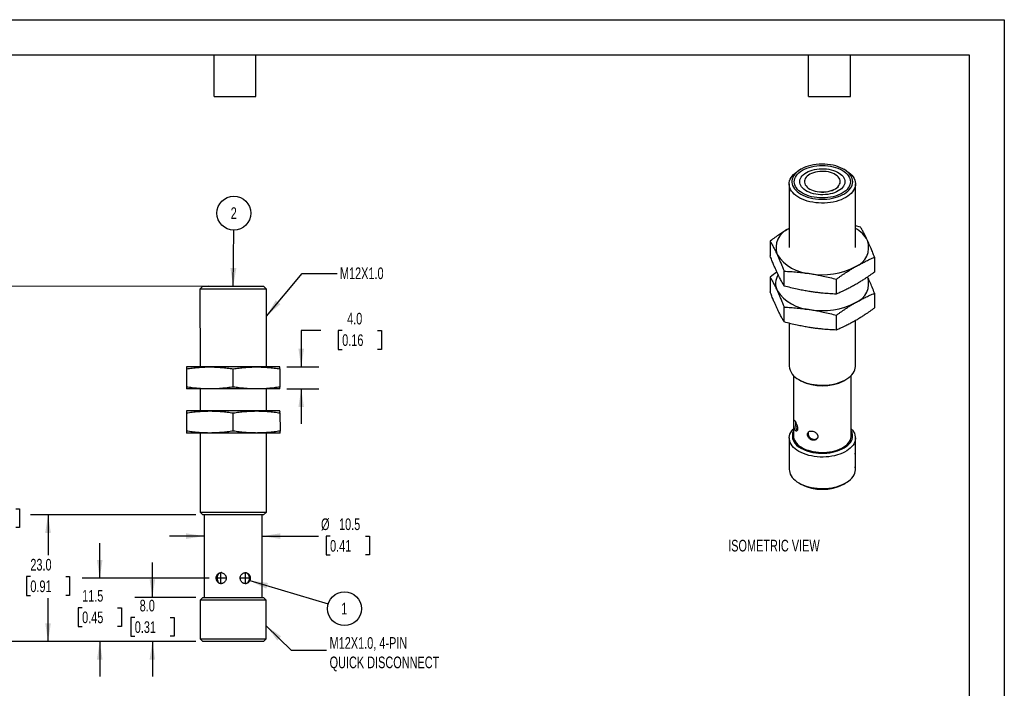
# Model space of a CAD drawing. Header units: millimetres. Extents: x 0 to 210, y 0 to 162.
# Tile 3 of 3: x 75 to 210, y 71 to 162. Entities that reach past the tile are written whole.
import ezdxf

# ---------------------------------------------------------------- set-up
doc = ezdxf.new("R2010")
doc.units = ezdxf.units.MM
doc.header["$LTSCALE"] = 0.75
doc.linetypes.add('CENTERX2', pattern=[20.32, 12.7, -2.54, 2.54, -2.54])
doc.layers.add('CENTER', color=40, linetype='CENTERX2')
doc.layers.add('DIMENSIONS', color=140, linetype='Continuous', lineweight=25)
doc.layers.add('TEXT', color=140, linetype='Continuous', lineweight=25)
doc.styles.add('SLDTEXTSTYLE0', font='TXT', dxfattribs={"width": 0.7})
doc.dimstyles.new('SLDDIMSTYLE0', dxfattribs={"dimtxt": 1.618506, "dimasz": 2.4765, "dimexe": 0, "dimexo": 0.0625, "dimgap": 0.404626, "dimtad": 0, "dimtih": 1, "dimtoh": 1, "dimdec": 1, "dimlfac": 1.333333, "dimrnd": 1e-09, "dimzin": 12, "dimdsep": 46, "dimtxsty": 'SLDTEXTSTYLE0', "dimsah": 1, "dimcen": 0.09, "dimadec": 0, "dimazin": 3, "dimtfac": 1, "dimtdec": 1, "dimtmove": 0, "dimatfit": 0, "dimfxl": 0, "dimfrac": 2, "dimtolj": 1, "dimtzin": 12, "dimarcsym": 0})
doc.dimstyles.new('SLDDIMSTYLE1', dxfattribs={"dimtxt": 1.618506, "dimasz": 2.4765, "dimexe": 0, "dimexo": 0.0625, "dimgap": 0.404626, "dimtad": 0, "dimtih": 1, "dimtoh": 1, "dimdec": 1, "dimlfac": 1.333333, "dimrnd": 1e-09, "dimzin": 4, "dimdsep": 46, "dimtxsty": 'SLDTEXTSTYLE0', "dimsah": 1, "dimcen": 0.09, "dimadec": 0, "dimazin": 1, "dimtfac": 1, "dimtdec": 1, "dimtmove": 0, "dimatfit": 0, "dimfxl": 0, "dimfrac": 2, "dimtolj": 1, "dimtzin": 12, "dimarcsym": 0})
doc.dimstyles.new('SLDDIMSTYLE2', dxfattribs={"dimtxt": 1.618506, "dimasz": 2.4765, "dimexe": 0, "dimexo": 0.0625, "dimgap": 0.404626, "dimtad": 0, "dimtih": 1, "dimtoh": 1, "dimdec": 1, "dimlfac": 1.333333, "dimrnd": 1e-09, "dimzin": 4, "dimdsep": 46, "dimtxsty": 'SLDTEXTSTYLE0', "dimsah": 1, "dimcen": 0.09, "dimadec": 0, "dimazin": 1, "dimtfac": 1, "dimtdec": 1, "dimtofl": 0, "dimtmove": 0, "dimatfit": 3, "dimfxl": 0, "dimfrac": 2, "dimtolj": 1, "dimtzin": 12, "dimarcsym": 0})
doc.dimstyles.new('SLDDIMSTYLE3', dxfattribs={"dimtxt": 1.618506, "dimasz": 2.4765, "dimexe": 0, "dimexo": 0.0625, "dimgap": 0.404626, "dimtad": 0, "dimtih": 1, "dimtoh": 1, "dimdec": 1, "dimlfac": 1.333333, "dimrnd": 1e-09, "dimzin": 12, "dimdsep": 46, "dimtxsty": 'SLDTEXTSTYLE0', "dimsah": 1, "dimcen": 0.09, "dimadec": 0, "dimazin": 3, "dimtfac": 1, "dimtdec": 1, "dimtofl": 0, "dimtmove": 0, "dimatfit": 3, "dimfxl": 0, "dimfrac": 2, "dimtolj": 1, "dimtzin": 12, "dimarcsym": 0})
doc.dimstyles.new('SLDDIMSTYLE4', dxfattribs={"dimtxt": 0.18, "dimasz": 2.4765, "dimexe": 0, "dimexo": 0.0625, "dimgap": 0, "dimtad": 0, "dimtih": 1, "dimtoh": 1, "dimdec": 0, "dimrnd": 1e-09, "dimzin": 0, "dimdsep": 46, "dimtxsty": 'Standard', "dimsah": 1, "dimcen": 0.09, "dimadec": 0, "dimazin": 0, "dimtfac": 2.4765, "dimtdec": 0, "dimtofl": 0, "dimtmove": 0, "dimatfit": 3, "dimfxl": 0, "dimfrac": 2, "dimtolj": 1, "dimtzin": 0, "dimarcsym": 0})

# ---------------------------------------------------------------- blocks, each defined once
blk = doc.blocks.new('_D')
at = {"layer": 'DIMENSIONS'}
for p, q in [((86.35, 85.86), (86.35, 90.62)), ((101.26, 85.86), (83.97, 85.86)), ((83.95, 81.83), (83.4, 81.83)), ((83.4, 81.83), (83.4, 79.26)), ((88.76, 81.83), (89.3, 81.83)), ((89.3, 81.83), (89.3, 79.26)), ((83.4, 79.26), (83.95, 79.26)), ((89.3, 79.26), (88.76, 79.26)), ((99.45, 77.23), (83.97, 77.23)), ((86.35, 77.23), (86.35, 72.47))]:
    blk.add_line(p, q, dxfattribs=at)
for points in [[(86.35, 85.86), (86.73, 88.33), (85.97, 88.33)], [(86.35, 77.23), (85.97, 74.75), (86.73, 74.75)]]:
    blk.add_solid(points, dxfattribs=at)
at = {"layer": 'DIMENSIONS', "char_height": 1.587, "attachment_point": 1, "style": 'SLDTEXTSTYLE0'}
for s, insert in [('11.5', (83.95, 84.24)), ('0.45', (83.95, 81.31))]:
    blk.add_mtext(s, dxfattribs=dict(at, insert=insert))
blk = doc.blocks.new('_D_1')
at = {"layer": 'DIMENSIONS'}
for p, q in [((93.52, 83.23), (93.52, 87.99)), ((99.45, 83.23), (91.14, 83.23)), ((91.12, 80.5), (90.57, 80.5)), ((90.57, 80.5), (90.57, 77.93)), ((95.93, 80.5), (96.47, 80.5)), ((96.47, 80.5), (96.47, 77.93)), ((90.57, 77.93), (91.12, 77.93)), ((96.47, 77.93), (95.93, 77.93)), ((99.45, 77.23), (91.14, 77.23)), ((93.52, 77.23), (93.52, 72.47))]:
    blk.add_line(p, q, dxfattribs=at)
for points in [[(93.52, 83.23), (93.9, 85.71), (93.14, 85.71)], [(93.52, 77.23), (93.14, 74.76), (93.9, 74.76)]]:
    blk.add_solid(points, dxfattribs=at)
at = {"layer": 'DIMENSIONS', "char_height": 1.587, "attachment_point": 1, "style": 'SLDTEXTSTYLE0'}
for s, insert in [('8.0', (91.79, 82.91)), ('0.31', (91.12, 79.98))]:
    blk.add_mtext(s, dxfattribs=dict(at, insert=insert))
blk = doc.blocks.new('_D_2')
at = {"layer": 'DIMENSIONS'}
for p, q in [((99.43, 94.48), (76.92, 94.48)), ((79.31, 94.48), (79.31, 89)), ((76.9, 86.07), (76.36, 86.07)), ((76.36, 86.07), (76.36, 83.5)), ((81.71, 86.07), (82.25, 86.07)), ((82.25, 86.07), (82.25, 83.5)), ((76.36, 83.5), (76.9, 83.5)), ((82.25, 83.5), (81.71, 83.5)), ((79.31, 77.23), (79.31, 83.13)), ((99.45, 77.23), (76.93, 77.23))]:
    blk.add_line(p, q, dxfattribs=at)
for points in [[(79.31, 94.48), (78.92, 92), (79.69, 92)], [(79.31, 77.23), (79.69, 79.71), (78.93, 79.71)]]:
    blk.add_solid(points, dxfattribs=at)
at = {"layer": 'DIMENSIONS', "char_height": 1.587, "attachment_point": 1, "style": 'SLDTEXTSTYLE0'}
for s, insert in [('23.0', (76.9, 88.48)), ('0.91', (76.9, 85.54))]:
    blk.add_mtext(s, dxfattribs=dict(at, insert=insert))
blk = doc.blocks.new('_D_3')
at = {"layer": 'DIMENSIONS'}
for p, q in [((101.13, 125.61), (70.11, 125.6)), ((72.49, 125.6), (72.5, 98.24)), ((70.09, 95.31), (69.55, 95.31)), ((69.55, 95.31), (69.55, 92.74)), ((74.9, 95.31), (75.44, 95.31)), ((75.44, 95.31), (75.44, 92.74)), ((69.55, 92.74), (70.09, 92.74)), ((75.44, 92.74), (74.9, 92.74)), ((72.5, 77.23), (72.5, 92.37)), ((99.45, 77.23), (70.12, 77.23))]:
    blk.add_line(p, q, dxfattribs=at)
for points in [[(72.49, 125.6), (72.11, 123.13), (72.87, 123.13)], [(72.5, 77.23), (72.88, 79.71), (72.12, 79.71)]]:
    blk.add_solid(points, dxfattribs=at)
at = {"layer": 'DIMENSIONS', "char_height": 1.587, "attachment_point": 1, "style": 'SLDTEXTSTYLE0'}
for s, insert in [('64.5', (70.09, 97.72)), ('2.54', (70.09, 94.78))]:
    blk.add_mtext(s, dxfattribs=dict(at, insert=insert))
blk = doc.blocks.new('_D_4')
at = {"layer": 'DIMENSIONS'}
for p, q in [((100.59, 91.58), (95.83, 91.58)), ((108.47, 91.58), (116.13, 91.58)), ((117.72, 91.58), (117.17, 91.58)), ((117.17, 91.58), (117.17, 89.01)), ((122.53, 91.58), (123.07, 91.58)), ((123.07, 91.58), (123.07, 89.01)), ((117.17, 89.01), (117.72, 89.01)), ((123.07, 89.01), (122.53, 89.01))]:
    blk.add_line(p, q, dxfattribs=at)
for points in [[(100.59, 91.58), (98.11, 91.96), (98.11, 91.2)], [(108.47, 91.58), (110.94, 91.2), (110.94, 91.96)]]:
    blk.add_solid(points, dxfattribs=at)
at = {"layer": 'DIMENSIONS', "char_height": 1.587, "attachment_point": 1, "style": 'SLDTEXTSTYLE0'}
for s, insert in [('%%c', (116.49, 93.99)), ('10.5', (118.94, 93.99)), ('0.41', (117.72, 91.05))]:
    blk.add_mtext(s, dxfattribs=dict(at, insert=insert))
blk = doc.blocks.new('_D_5')
at = {"layer": 'DIMENSIONS'}
for p, q in [((116.45, 119.59), (113.79, 119.59)), ((113.79, 119.59), (113.79, 114.63)), ((119.37, 119.59), (118.83, 119.59)), ((118.83, 119.59), (118.83, 117.02)), ((124.18, 119.59), (124.72, 119.59)), ((124.72, 119.59), (124.72, 117.02)), ((118.83, 117.02), (119.37, 117.02)), ((124.72, 117.02), (124.18, 117.02)), ((111.85, 114.63), (116.17, 114.63)), ((111.85, 111.63), (116.17, 111.63)), ((113.79, 111.63), (113.79, 106.86))]:
    blk.add_line(p, q, dxfattribs=at)
for points in [[(113.79, 114.63), (114.17, 117.1), (113.41, 117.1)], [(113.79, 111.63), (113.41, 109.15), (114.17, 109.15)]]:
    blk.add_solid(points, dxfattribs=at)
at = {"layer": 'DIMENSIONS', "char_height": 1.587, "attachment_point": 1, "style": 'SLDTEXTSTYLE0'}
for s, insert in [('4.0', (120.04, 122)), ('0.16', (119.37, 119.07))]:
    blk.add_mtext(s, dxfattribs=dict(at, insert=insert))
blk = doc.blocks.new('SW_NOTE_0_12')
at = {"layer": 'DIMENSIONS', "color": 0}
blk.add_circle((2.21, -0.65), 2.31, dxfattribs=at)
at = {"layer": 'DIMENSIONS', "color": 0, "insert": (2.18, 0.15), "char_height": 1.59, "attachment_point": 2, "style": 'SLDTEXTSTYLE0'}
blk.add_mtext('1', dxfattribs=at)
blk = doc.blocks.new('SW_NOTE_0_13')
at = {"layer": 'DIMENSIONS', "color": 0}
blk.add_circle((0.02, 2.31), 2.31, dxfattribs=at)
at = {"layer": 'DIMENSIONS', "color": 0, "insert": (0, 3.11), "char_height": 1.59, "attachment_point": 2, "style": 'SLDTEXTSTYLE0'}
blk.add_mtext('2', dxfattribs=at)

msp = doc.modelspace()

# ---------------------------------------------------------------- linework, layer by layer
at = {"color": 7, "linetype": 'Continuous'}
for p, q in [((0.002, 161.927), (209.552, 161.927)), ((209.552, 161.927), (209.552, 0.002))]:
    msp.add_line(p, q, dxfattribs=at)
for p, q in [((181.835, 141.547), (181.569, 141.394)), ((187.962, 141.394), (187.697, 141.548)), ((180.247, 139.55), (180.248, 130.888)), ((182.328, 139.862), (182.328, 139.856)), ((187.203, 139.857), (187.203, 139.863)), ((189.286, 130.889), (189.285, 139.551)), ((189.972, 133.677), (189.285, 133.851)), ((177.657, 131.772), (177.657, 129.753)), ((191.877, 129.573), (191.878, 127.555)), ((179.562, 125.649), (179.562, 127.667)), ((177.657, 126.872), (177.657, 124.854)), ((186.672, 126.568), (186.672, 124.55)), ((100.38, 125.608), (100.005, 125.233)), ((109.043, 125.234), (100.005, 125.233)), ((100.005, 125.233), (100.007, 114.625)), ((100.38, 125.608), (104.524, 125.609)), ((102.087, 125.616), (102.087, 125.608)), ((102.087, 125.616), (102.35, 125.616)), ((102.35, 125.616), (106.962, 125.616)), ((104.524, 125.609), (108.668, 125.609)), ((106.962, 125.609), (106.962, 125.616)), ((109.043, 125.234), (108.668, 125.609)), ((109.044, 114.626), (109.043, 125.234)), ((191.878, 124.674), (191.878, 122.655)), ((179.563, 120.75), (179.562, 122.768)), ((186.673, 121.669), (186.673, 119.651)), ((189.287, 114.747), (189.287, 120.944)), ((180.249, 120.576), (180.25, 114.746)), ((101.338, 114.625), (98.15, 114.625)), ((98.15, 114.361), (98.151, 111.889)), ((107.713, 114.626), (101.338, 114.625)), ((104.526, 111.89), (104.525, 114.362)), ((110.9, 114.627), (107.713, 114.626)), ((110.9, 114.362), (110.901, 111.891)), ((180.831, 113.466), (180.832, 105.253)), ((181.573, 112.902), (181.838, 112.749)), ((187.7, 112.75), (187.965, 112.903)), ((188.707, 105.254), (188.706, 113.467)), ((101.338, 111.625), (98.151, 111.625)), ((100.007, 111.625), (100.007, 108.625)), ((107.713, 111.626), (101.338, 111.625)), ((110.901, 111.627), (107.713, 111.626)), ((109.045, 108.626), (109.045, 111.626)), ((101.339, 108.625), (98.151, 108.625)), ((107.714, 108.626), (101.339, 108.625)), ((110.901, 108.627), (107.714, 108.626)), ((98.151, 108.361), (98.152, 105.889)), ((104.527, 105.89), (104.526, 108.362)), ((110.901, 108.362), (110.902, 105.891)), ((181.099, 107.181), (181.096, 107.086)), ((181.281, 106.051), (181.34, 105.986)), ((101.339, 105.625), (98.152, 105.625)), ((100.008, 105.625), (100.009, 94.858)), ((107.714, 105.626), (101.339, 105.625)), ((110.902, 105.627), (107.714, 105.626)), ((109.047, 94.859), (109.045, 105.626)), ((180.27, 104.947), (180.27, 100.66)), ((182.849, 105.737), (182.821, 105.573)), ((189.27, 100.661), (189.27, 104.948)), ((189.262, 102.956), (189.262, 102.952)), ((189.262, 101.119), (189.262, 101.114)), ((181.587, 98.824), (181.853, 98.671)), ((187.688, 98.671), (187.954, 98.824)), ((100.009, 94.858), (104.528, 94.859)), ((100.009, 94.858), (100.384, 94.483)), ((104.528, 94.484), (100.384, 94.483)), ((100.591, 94.483), (100.592, 83.233)), ((104.528, 94.859), (109.047, 94.859)), ((108.672, 94.484), (104.528, 94.484)), ((108.467, 83.234), (108.466, 94.484)), ((108.672, 94.484), (109.047, 94.859)), ((100.405, 83.233), (100.03, 82.858)), ((100.405, 83.233), (104.53, 83.234)), ((104.53, 83.234), (108.655, 83.234)), ((109.03, 82.859), (108.655, 83.234)), ((104.53, 82.859), (100.03, 82.858)), ((100.03, 82.858), (100.03, 77.608)), ((109.03, 82.859), (104.53, 82.859)), ((109.03, 77.609), (109.03, 82.859)), ((100.03, 77.608), (109.03, 77.609)), ((100.03, 77.608), (100.405, 77.233)), ((108.655, 77.234), (100.405, 77.233)), ((108.655, 77.234), (109.03, 77.609))]:
    msp.add_line(p, q)
at = {"flags": 128}
for points in [[(181.836, 138.165), (182.123, 138.014), (182.434, 137.879), (182.765, 137.762), (183.113, 137.663), (183.476, 137.584), (183.851, 137.524), (184.233, 137.485), (184.62, 137.466), (185.009, 137.469), (185.395, 137.493), (185.776, 137.537), (186.148, 137.602), (186.507, 137.686), (186.852, 137.79), (187.178, 137.912), (187.483, 138.051), (187.764, 138.206), (188.019, 138.375), (188.245, 138.557), (188.44, 138.751), (188.603, 138.955), (188.733, 139.166), (188.828, 139.383), (188.887, 139.605), (188.909, 139.829), (188.896, 140.053), (188.846, 140.275), (188.76, 140.494), (188.639, 140.707), (188.484, 140.913), (188.296, 141.109), (188.078, 141.294), (187.83, 141.467), (187.555, 141.626), (187.256, 141.769), (186.935, 141.895), (186.595, 142.003), (186.239, 142.092), (185.87, 142.162), (185.491, 142.212), (185.106, 142.24), (184.717, 142.248), (184.33, 142.235), (183.946, 142.201), (183.569, 142.146), (183.203, 142.072), (182.85, 141.977), (182.514, 141.864), (182.199, 141.734), (181.905, 141.587), (181.637, 141.425), (181.396, 141.249), (181.185, 141.06), (181.006, 140.862), (180.859, 140.654), (180.747, 140.439), (180.67, 140.219), (180.629, 139.996), (180.625, 139.772), (180.657, 139.549), (180.724, 139.328), (180.828, 139.112), (180.966, 138.902), (181.137, 138.701), (181.341, 138.51), (181.574, 138.331), (181.836, 138.165)], [(187.962, 141.394), (188.101, 141.31), (188.361, 141.131), (188.592, 140.938), (188.792, 140.735), (188.96, 140.522), (189.094, 140.301), (189.193, 140.074), (189.256, 139.843), (189.284, 139.609), (189.274, 139.375), (189.229, 139.143), (189.148, 138.913), (189.031, 138.689), (188.88, 138.472), (188.696, 138.263), (188.48, 138.065), (188.235, 137.879), (187.961, 137.706), (187.662, 137.548), (187.339, 137.407), (186.996, 137.282), (186.635, 137.176), (186.258, 137.089), (185.87, 137.021), (185.473, 136.974), (185.07, 136.948), (184.665, 136.943), (184.26, 136.958), (183.859, 136.995), (183.466, 137.052), (183.084, 137.129), (182.714, 137.226), (182.362, 137.342), (182.028, 137.475), (181.717, 137.625), (181.431, 137.79), (181.171, 137.97), (180.94, 138.162), (180.74, 138.366), (180.572, 138.579), (180.438, 138.8), (180.339, 139.027), (180.276, 139.258), (180.248, 139.492), (180.257, 139.726), (180.303, 139.958), (180.384, 140.187), (180.501, 140.412), (180.652, 140.629), (180.836, 140.837), (181.051, 141.036), (181.297, 141.222), (181.571, 141.395), (181.571, 141.395)], [(187.471, 138.296), (187.192, 138.15), (186.891, 138.021), (186.569, 137.91), (186.23, 137.817), (185.876, 137.744), (185.512, 137.691), (185.141, 137.659), (184.766, 137.649), (184.391, 137.659), (184.02, 137.691), (183.656, 137.744), (183.302, 137.817), (182.963, 137.909), (182.641, 138.021), (182.339, 138.15), (182.061, 138.295), (181.809, 138.456), (181.586, 138.63), (181.393, 138.816), (181.232, 139.011), (181.106, 139.215), (181.014, 139.426), (180.959, 139.64), (180.941, 139.856), (180.959, 140.073), (181.014, 140.287), (181.106, 140.497), (181.232, 140.701), (181.393, 140.897), (181.586, 141.083), (181.809, 141.257), (182.061, 141.418), (182.339, 141.563), (182.641, 141.692), (182.963, 141.804), (183.302, 141.896), (183.656, 141.969), (184.02, 142.022), (184.391, 142.054), (184.766, 142.064), (185.141, 142.054), (185.512, 142.022), (185.876, 141.969), (186.23, 141.897), (186.569, 141.804), (186.891, 141.693), (187.192, 141.563), (187.471, 141.418), (187.723, 141.257), (187.946, 141.083), (188.139, 140.898), (188.3, 140.702), (188.426, 140.498), (188.517, 140.288), (188.572, 140.073), (188.591, 139.857), (188.572, 139.641), (188.517, 139.426), (188.426, 139.216), (188.3, 139.012), (188.139, 138.816), (187.946, 138.63), (187.723, 138.456), (187.471, 138.296)], [(182.592, 141.112), (182.839, 141.24), (183.11, 141.352), (183.4, 141.447), (183.705, 141.523), (184.024, 141.579), (184.351, 141.615), (184.683, 141.631), (185.015, 141.626), (185.345, 141.6), (185.668, 141.553), (185.981, 141.487), (186.279, 141.402), (186.56, 141.298), (186.819, 141.178), (187.055, 141.042), (187.263, 140.892), (187.443, 140.73), (187.591, 140.558), (187.705, 140.378), (187.786, 140.191), (187.831, 140.001), (187.84, 139.809), (187.813, 139.617), (187.75, 139.428), (187.652, 139.245), (187.521, 139.068), (187.357, 138.901), (187.163, 138.745), (186.94, 138.602), (186.692, 138.473), (186.422, 138.361), (186.132, 138.267), (185.826, 138.191), (185.508, 138.134), (185.181, 138.098), (184.849, 138.082), (184.516, 138.088), (184.186, 138.113), (183.863, 138.16), (183.551, 138.226), (183.252, 138.311), (182.972, 138.415), (182.712, 138.535), (182.477, 138.671), (182.268, 138.821), (182.089, 138.983), (181.941, 139.155), (181.826, 139.335), (181.746, 139.522), (181.701, 139.712), (181.692, 139.904), (181.719, 140.096), (181.782, 140.285), (181.879, 140.468), (182.011, 140.645), (182.175, 140.812), (182.369, 140.968), (182.592, 141.112)], [(182.449, 140.3), (182.374, 140.132), (182.334, 139.961), (182.332, 139.787), (182.366, 139.615), (182.437, 139.447), (182.543, 139.285), (182.683, 139.132), (182.855, 138.989), (183.055, 138.861), (183.281, 138.747), (183.53, 138.65), (183.798, 138.572), (184.08, 138.513), (184.372, 138.474), (184.671, 138.457), (184.971, 138.461), (185.268, 138.486), (185.557, 138.532), (185.835, 138.598), (186.096, 138.684), (186.337, 138.787), (186.554, 138.907), (186.744, 139.041), (186.904, 139.187), (187.032, 139.344), (187.125, 139.509), (187.182, 139.679), (187.203, 139.851), (187.187, 140.024), (187.135, 140.195), (187.046, 140.36), (186.923, 140.518), (186.767, 140.666), (186.581, 140.802), (186.367, 140.924), (186.129, 141.029), (185.87, 141.117), (185.595, 141.186), (185.307, 141.235), (185.011, 141.263), (184.711, 141.269), (184.412, 141.255), (184.118, 141.219), (183.834, 141.163), (183.564, 141.087), (183.313, 140.992), (183.083, 140.881), (182.879, 140.754), (182.704, 140.613), (182.56, 140.461), (182.449, 140.3)], [(182.328, 139.856), (182.332, 139.781), (182.366, 139.609), (182.437, 139.441), (182.543, 139.279), (182.683, 139.126), (182.855, 138.983), (183.055, 138.854), (183.281, 138.741), (183.53, 138.644), (183.798, 138.565), (184.08, 138.507), (184.372, 138.468), (184.671, 138.451), (184.971, 138.455), (185.268, 138.48), (185.557, 138.526), (185.835, 138.592), (186.096, 138.678), (186.337, 138.781), (186.554, 138.9), (186.744, 139.035), (186.904, 139.181), (187.032, 139.338), (187.125, 139.503), (187.182, 139.673), (187.203, 139.845), (187.203, 139.857)], [(181.573, 112.902), (181.873, 112.744), (182.195, 112.602), (182.539, 112.478), (182.9, 112.371), (183.276, 112.284), (183.665, 112.217), (184.062, 112.17), (184.465, 112.144), (184.87, 112.139), (185.275, 112.155), (185.675, 112.191), (186.068, 112.248), (186.451, 112.326), (186.82, 112.423), (187.173, 112.538), (187.506, 112.671), (187.817, 112.821), (188.104, 112.987), (188.364, 113.167), (188.595, 113.359), (188.795, 113.563), (188.963, 113.776), (189.097, 113.997), (189.196, 114.224), (189.259, 114.455), (189.286, 114.688), (189.287, 114.747)], [(181.588, 103.11), (181.315, 103.282), (181.071, 103.468), (180.856, 103.665), (180.673, 103.873), (180.522, 104.089), (180.406, 104.312), (180.325, 104.541), (180.28, 104.772), (180.271, 105.005), (180.298, 105.238), (180.361, 105.468), (180.46, 105.694), (180.593, 105.914), (180.76, 106.126), (180.832, 106.204)], [(188.707, 106.205), (188.867, 106.022), (189.017, 105.805), (189.133, 105.582), (189.214, 105.354), (189.26, 105.122), (189.269, 104.889), (189.241, 104.657), (189.178, 104.427), (189.08, 104.201), (188.946, 103.981), (188.779, 103.768), (188.58, 103.566), (188.35, 103.374), (188.091, 103.195), (187.806, 103.03), (187.496, 102.881), (187.164, 102.748), (186.813, 102.633), (186.445, 102.537), (186.064, 102.46), (185.672, 102.403), (185.274, 102.366), (184.871, 102.35), (184.467, 102.356), (184.066, 102.382), (183.67, 102.428), (183.284, 102.495), (182.909, 102.582), (182.549, 102.688), (182.207, 102.812), (181.886, 102.953), (181.588, 103.11)], [(181.853, 103.57), (182.139, 103.419), (182.448, 103.285), (182.777, 103.168), (183.124, 103.07), (183.486, 102.991), (183.859, 102.931), (184.239, 102.892), (184.625, 102.874), (185.011, 102.877), (185.396, 102.9), (185.775, 102.944), (186.145, 103.009), (186.503, 103.093), (186.846, 103.196), (187.171, 103.318), (187.474, 103.456), (187.754, 103.61), (188.008, 103.779), (188.233, 103.96), (188.427, 104.153), (188.59, 104.355), (188.719, 104.566), (188.813, 104.782), (188.872, 105.003), (188.894, 105.226), (188.881, 105.449), (188.831, 105.67), (188.746, 105.888), (188.707, 105.964)], [(180.832, 105.253), (180.846, 105.061), (180.897, 104.844), (180.983, 104.63), (181.105, 104.422), (181.261, 104.221), (181.45, 104.031), (181.67, 103.852), (181.919, 103.685), (182.195, 103.534), (182.494, 103.399), (182.815, 103.28), (183.154, 103.181), (183.508, 103.1), (183.874, 103.04), (184.248, 103.001), (184.627, 102.982), (185.007, 102.985), (185.386, 103.009), (185.758, 103.054), (186.121, 103.119), (186.472, 103.204), (186.807, 103.309), (187.122, 103.431), (187.416, 103.571), (187.685, 103.726), (187.927, 103.896), (188.139, 104.078), (188.32, 104.271), (188.468, 104.474), (188.581, 104.683), (188.659, 104.898), (188.7, 105.117), (188.707, 105.254)], [(180.27, 100.66), (180.28, 100.485), (180.326, 100.253), (180.407, 100.025), (180.523, 99.802), (180.673, 99.586), (180.856, 99.378), (181.071, 99.181), (181.316, 98.995), (181.588, 98.823), (181.886, 98.666), (182.208, 98.525), (182.549, 98.401), (182.909, 98.295), (183.284, 98.208), (183.671, 98.141), (184.066, 98.095), (184.468, 98.069), (184.871, 98.063), (185.274, 98.079), (185.673, 98.116), (186.064, 98.173), (186.446, 98.25), (186.813, 98.346), (187.164, 98.461), (187.496, 98.594), (187.806, 98.743), (188.092, 98.908), (188.351, 99.087), (188.581, 99.278), (188.78, 99.481), (188.947, 99.693), (189.08, 99.913), (189.179, 100.139), (189.242, 100.37), (189.269, 100.602), (189.27, 100.661)]]:
    msp.add_lwpolyline(points, dxfattribs=at)
for centre, radius, start, end in [((181.272, 130.859), 2.819, 111.06249, 199.13644), ((187.494, 130.058), 3.867, 27.46486, 62.39638), ((188.262, 130.917), 2.819, 291.06249, 19.13644), ((183.445, 133.108), 5.783, 213.26634, 266.75188), ((184.775, 136.991), 9.799, 260.25707, 297.33513), ((180.641, 125.992), 2.246, 147.53888, 205.21145), ((188.256, 126.025), 2.828, 291.1318, 17.88394), ((183.445, 128.208), 5.783, 213.26634, 266.75188), ((184.776, 132.092), 9.799, 260.25707, 297.33513), ((182.519, 114.977), 2.281, 185.82446, 245.51057), ((184.768, 118.385), 6.352, 242.53703, 297.48545), ((182.464, 105.245), 1.783, 156.24709, 249.95381), ((184.77, 104.249), 6.295, 242.39382, 297.61901)]:
    msp.add_arc(centre, radius, start, end)
for points, knots in [([(180.259, 133.49), (180.172, 133.439), (179.999, 133.338), (179.739, 133.181), (179.479, 133.019), (179.218, 132.853), (178.829, 132.598), (178.307, 132.242), (177.876, 131.93), (177.657, 131.772)], [0, 0, 0, 0, 0.0998699, 0.1991572, 0.2985231, 0.3986095, 0.5000296, 0.7462992, 1, 1, 1, 1]), ([(190.925, 131.841), (190.893, 131.909), (190.829, 132.045), (190.734, 132.242), (190.639, 132.436), (190.543, 132.626), (190.401, 132.902), (190.21, 133.259), (190.052, 133.537), (189.972, 133.677)], [0, 0, 0, 0, 0.0998699, 0.1991572, 0.2985231, 0.3986095, 0.5000296, 0.7462992, 1, 1, 1, 1]), ([(177.657, 131.772), (177.697, 131.701), (177.777, 131.561), (177.897, 131.347), (178.014, 131.129), (178.146, 130.88), (178.292, 130.596), (178.451, 130.273), (178.556, 130.048), (178.609, 129.935)], [0, 0, 0, 0, 0.1281054, 0.2536917, 0.3774056, 0.4999813, 0.6682211, 0.8339066, 1, 1, 1, 1]), ([(191.877, 129.573), (191.837, 129.677), (191.757, 129.883), (191.637, 130.183), (191.519, 130.473), (191.388, 130.791), (191.242, 131.133), (191.083, 131.496), (190.977, 131.726), (190.925, 131.841)], [0, 0, 0, 0, 0.1281054, 0.2536917, 0.3774056, 0.4999813, 0.6682211, 0.8339066, 1, 1, 1, 1]), ([(178.609, 127.486), (178.578, 127.554), (178.514, 127.692), (178.419, 127.904), (178.324, 128.12), (178.228, 128.343), (178.086, 128.68), (177.895, 129.145), (177.737, 129.549), (177.657, 129.753)], [0, 0, 0, 0, 0.0998699, 0.1991572, 0.2985231, 0.3986095, 0.5000296, 0.7462992, 1, 1, 1, 1]), ([(178.609, 129.935), (178.641, 129.866), (178.705, 129.729), (178.8, 129.517), (178.895, 129.301), (178.99, 129.078), (179.132, 128.741), (179.324, 128.276), (179.482, 127.872), (179.562, 127.667)], [0, 0, 0, 0, 0.0998699, 0.1991572, 0.2985231, 0.3986095, 0.5000296, 0.7462992, 1, 1, 1, 1]), ([(189.275, 128.286), (189.362, 128.336), (189.535, 128.436), (189.794, 128.578), (190.054, 128.717), (190.316, 128.852), (190.705, 129.046), (191.226, 129.293), (191.658, 129.479), (191.877, 129.573)], [0, 0, 0, 0, 0.0998699, 0.1991572, 0.2985231, 0.3986095, 0.5000296, 0.7462992, 1, 1, 1, 1]), ([(178.589, 127.531), (178.569, 127.518), (178.257, 127.312), (177.947, 127.085), (177.657, 126.872)], [0, 0, 0, 0, 0.0634563, 1, 1, 1, 1]), ([(179.562, 125.649), (179.522, 125.72), (179.441, 125.859), (179.322, 126.074), (179.204, 126.291), (179.072, 126.541), (178.928, 126.825), (178.768, 127.148), (178.662, 127.373), (178.609, 127.486)], [0, 0, 0, 0, 0.12810541, 0.25369167, 0.37740559, 0.49998125, 0.66822107, 0.83390659, 1, 1, 1, 1]), ([(179.562, 127.667), (179.713, 127.661), (180.012, 127.647), (180.458, 127.621), (180.898, 127.59), (181.389, 127.548), (181.931, 127.494), (182.525, 127.422), (182.919, 127.363), (183.117, 127.334)], [0, 0, 0, 0, 0.1281054, 0.2536917, 0.3774056, 0.4999813, 0.6682211, 0.8339066, 1, 1, 1, 1]), ([(186.672, 126.568), (186.783, 126.649), (187.002, 126.808), (187.328, 127.039), (187.65, 127.262), (188.01, 127.504), (188.406, 127.762), (188.841, 128.033), (189.13, 128.202), (189.275, 128.286)], [0, 0, 0, 0, 0.1281054, 0.2536917, 0.3774056, 0.4999813, 0.6682211, 0.8339066, 1, 1, 1, 1]), ([(191.878, 127.555), (191.767, 127.474), (191.548, 127.315), (191.221, 127.084), (190.899, 126.861), (190.54, 126.619), (190.143, 126.362), (189.708, 126.091), (189.419, 125.921), (189.275, 125.837)], [0, 0, 0, 0, 0.1281054, 0.2536917, 0.3774056, 0.4999813, 0.6682211, 0.8339066, 1, 1, 1, 1]), ([(177.657, 126.872), (177.698, 126.801), (177.778, 126.662), (177.897, 126.447), (178.015, 126.23), (178.146, 125.981), (178.292, 125.697), (178.451, 125.374), (178.557, 125.149), (178.61, 125.036)], [0, 0, 0, 0, 0.1281054, 0.2536917, 0.3774056, 0.4999813, 0.6682211, 0.8339066, 1, 1, 1, 1]), ([(183.117, 127.334), (183.236, 127.315), (183.472, 127.277), (183.827, 127.216), (184.182, 127.149), (184.54, 127.078), (185.071, 126.965), (185.783, 126.801), (186.373, 126.647), (186.672, 126.568)], [0, 0, 0, 0, 0.0998699, 0.1991572, 0.2985231, 0.3986095, 0.5000296, 0.7462992, 1, 1, 1, 1]), ([(191.878, 124.674), (191.772, 124.944), (191.56, 125.482), (191.249, 126.227), (191.044, 126.678), (190.946, 126.895)], [0, 0, 0, 0, 0.3437405, 0.6829345, 1, 1, 1, 1]), ([(178.61, 122.586), (178.578, 122.655), (178.515, 122.792), (178.42, 123.005), (178.325, 123.221), (178.229, 123.443), (178.086, 123.78), (177.896, 124.245), (177.738, 124.649), (177.657, 124.854)], [0, 0, 0, 0, 0.0998699, 0.1991572, 0.2985231, 0.3986095, 0.5000296, 0.7462992, 1, 1, 1, 1]), ([(178.61, 125.036), (178.642, 124.967), (178.705, 124.829), (178.8, 124.617), (178.895, 124.401), (178.991, 124.179), (179.133, 123.841), (179.324, 123.376), (179.482, 122.973), (179.562, 122.768)], [0, 0, 0, 0, 0.0998699, 0.1991572, 0.2985231, 0.3986095, 0.5000296, 0.7462992, 1, 1, 1, 1]), ([(183.117, 124.884), (182.998, 124.903), (182.762, 124.94), (182.407, 125.002), (182.052, 125.069), (181.695, 125.14), (181.163, 125.252), (180.451, 125.417), (179.861, 125.571), (179.562, 125.649)], [0, 0, 0, 0, 0.0998699, 0.1991572, 0.2985231, 0.3986095, 0.5000296, 0.7462992, 1, 1, 1, 1]), ([(186.672, 124.55), (186.521, 124.557), (186.222, 124.57), (185.776, 124.596), (185.336, 124.628), (184.845, 124.669), (184.303, 124.724), (183.709, 124.796), (183.315, 124.855), (183.117, 124.884)], [0, 0, 0, 0, 0.1281054, 0.2536917, 0.3774056, 0.4999813, 0.6682211, 0.8339066, 1, 1, 1, 1]), ([(189.275, 125.837), (189.188, 125.787), (189.015, 125.688), (188.755, 125.545), (188.495, 125.407), (188.234, 125.272), (187.845, 125.077), (187.323, 124.831), (186.891, 124.644), (186.672, 124.55)], [0, 0, 0, 0, 0.0998699, 0.1991572, 0.2985231, 0.3986095, 0.5000296, 0.7462992, 1, 1, 1, 1]), ([(186.673, 121.669), (186.783, 121.749), (187.002, 121.909), (187.329, 122.14), (187.651, 122.362), (188.011, 122.604), (188.407, 122.862), (188.842, 123.133), (189.131, 123.302), (189.275, 123.387)], [0, 0, 0, 0, 0.1281054, 0.2536917, 0.3774056, 0.4999813, 0.6682211, 0.8339066, 1, 1, 1, 1]), ([(189.275, 123.387), (189.362, 123.437), (189.535, 123.536), (189.795, 123.679), (190.055, 123.817), (190.317, 123.952), (190.706, 124.146), (191.227, 124.393), (191.659, 124.579), (191.878, 124.674)], [0, 0, 0, 0, 0.0998699, 0.1991572, 0.2985231, 0.3986095, 0.5000296, 0.7462992, 1, 1, 1, 1]), ([(179.563, 120.75), (179.522, 120.82), (179.442, 120.96), (179.323, 121.175), (179.205, 121.392), (179.073, 121.641), (178.928, 121.925), (178.769, 122.248), (178.663, 122.473), (178.61, 122.586)], [0, 0, 0, 0, 0.1281054, 0.2536917, 0.3774056, 0.4999813, 0.6682211, 0.8339066, 1, 1, 1, 1]), ([(179.562, 122.768), (179.713, 122.761), (180.012, 122.748), (180.458, 122.722), (180.898, 122.69), (181.39, 122.649), (181.931, 122.594), (182.526, 122.522), (182.92, 122.463), (183.117, 122.434)], [0, 0, 0, 0, 0.1281054, 0.2536917, 0.3774056, 0.4999813, 0.6682211, 0.8339066, 1, 1, 1, 1]), ([(183.117, 122.434), (183.236, 122.415), (183.473, 122.378), (183.828, 122.316), (184.183, 122.25), (184.54, 122.178), (185.071, 122.065), (185.784, 121.902), (186.373, 121.747), (186.673, 121.669)], [0, 0, 0, 0, 0.09986987, 0.19915719, 0.29852314, 0.39860949, 0.50002963, 0.74629917, 1, 1, 1, 1]), ([(191.878, 122.655), (191.767, 122.575), (191.548, 122.416), (191.222, 122.185), (190.9, 121.962), (190.541, 121.72), (190.144, 121.462), (189.709, 121.191), (189.42, 121.022), (189.276, 120.937)], [0, 0, 0, 0, 0.1281054, 0.2536917, 0.3774056, 0.4999813, 0.6682211, 0.8339066, 1, 1, 1, 1]), ([(183.118, 119.984), (182.999, 120.003), (182.762, 120.041), (182.407, 120.103), (182.052, 120.169), (181.695, 120.24), (181.164, 120.353), (180.452, 120.517), (179.862, 120.671), (179.563, 120.75)], [0, 0, 0, 0, 0.0998699, 0.1991572, 0.2985231, 0.3986095, 0.5000296, 0.7462992, 1, 1, 1, 1]), ([(189.276, 120.937), (189.189, 120.887), (189.015, 120.788), (188.755, 120.646), (188.495, 120.507), (188.234, 120.372), (187.845, 120.178), (187.324, 119.931), (186.892, 119.745), (186.673, 119.651)], [0, 0, 0, 0, 0.0998699, 0.1991572, 0.2985231, 0.3986095, 0.5000296, 0.7462992, 1, 1, 1, 1]), ([(186.673, 119.651), (186.522, 119.657), (186.223, 119.671), (185.777, 119.697), (185.337, 119.728), (184.846, 119.769), (184.304, 119.825), (183.71, 119.897), (183.315, 119.955), (183.118, 119.984)], [0, 0, 0, 0, 0.1281054, 0.2536917, 0.3774056, 0.4999813, 0.6682211, 0.8339066, 1, 1, 1, 1]), ([(98.15, 114.361), (98.286, 114.381), (98.554, 114.421), (98.954, 114.474), (99.348, 114.519), (99.789, 114.561), (100.275, 114.596), (100.807, 114.621), (101.161, 114.624), (101.338, 114.625)], [0, 0, 0, 0, 0.1281054, 0.2536917, 0.3774056, 0.4999813, 0.6682211, 0.8339066, 1, 1, 1, 1]), ([(98.15, 114.625), (98.151, 114.624), (98.151, 114.623), (98.151, 114.615), (98.151, 114.601), (98.15, 114.581), (98.15, 114.544), (98.151, 114.477), (98.151, 114.4), (98.15, 114.361)], [0, 0, 0, 0, 0.0998699, 0.1991572, 0.2985231, 0.3986095, 0.5000296, 0.7462992, 1, 1, 1, 1]), ([(101.338, 114.625), (101.444, 114.625), (101.657, 114.624), (101.975, 114.615), (102.293, 114.601), (102.613, 114.581), (103.09, 114.544), (103.728, 114.478), (104.257, 114.401), (104.525, 114.362)], [0, 0, 0, 0, 0.0998699, 0.1991572, 0.2985231, 0.3986095, 0.5000296, 0.7462992, 1, 1, 1, 1]), ([(104.525, 114.362), (104.661, 114.382), (104.929, 114.422), (105.329, 114.474), (105.723, 114.52), (106.164, 114.562), (106.649, 114.597), (107.182, 114.622), (107.536, 114.625), (107.713, 114.626)], [0, 0, 0, 0, 0.1281054, 0.2536917, 0.3774056, 0.4999813, 0.6682211, 0.8339066, 1, 1, 1, 1]), ([(107.713, 114.626), (107.819, 114.626), (108.032, 114.625), (108.35, 114.616), (108.668, 114.602), (108.988, 114.582), (109.465, 114.545), (110.103, 114.479), (110.632, 114.402), (110.9, 114.362)], [0, 0, 0, 0, 0.0998699, 0.1991572, 0.2985231, 0.3986095, 0.5000296, 0.7462992, 1, 1, 1, 1]), ([(110.9, 114.362), (110.9, 114.383), (110.9, 114.423), (110.9, 114.475), (110.9, 114.52), (110.901, 114.562), (110.9, 114.598), (110.9, 114.622), (110.9, 114.625), (110.9, 114.627)], [0, 0, 0, 0, 0.1281054, 0.2536917, 0.3774056, 0.4999813, 0.6682211, 0.8339066, 1, 1, 1, 1]), ([(101.338, 111.625), (101.232, 111.626), (101.02, 111.627), (100.702, 111.636), (100.383, 111.65), (100.063, 111.669), (99.586, 111.707), (98.948, 111.773), (98.419, 111.85), (98.151, 111.889)], [0, 0, 0, 0, 0.0998699, 0.1991572, 0.2985231, 0.3986095, 0.5000296, 0.7462992, 1, 1, 1, 1]), ([(98.151, 111.889), (98.151, 111.869), (98.151, 111.828), (98.151, 111.776), (98.151, 111.731), (98.151, 111.689), (98.151, 111.654), (98.151, 111.629), (98.151, 111.626), (98.151, 111.625)], [0, 0, 0, 0, 0.1281054, 0.2536917, 0.3774056, 0.4999813, 0.6682211, 0.8339066, 1, 1, 1, 1]), ([(104.526, 111.89), (104.39, 111.87), (104.122, 111.829), (103.722, 111.777), (103.328, 111.732), (102.887, 111.69), (102.402, 111.654), (101.869, 111.63), (101.515, 111.627), (101.338, 111.625)], [0, 0, 0, 0, 0.12810541, 0.25369167, 0.37740559, 0.49998125, 0.66822107, 0.83390659, 1, 1, 1, 1]), ([(107.713, 111.626), (107.607, 111.627), (107.394, 111.628), (107.076, 111.636), (106.758, 111.65), (106.438, 111.67), (105.962, 111.707), (105.323, 111.773), (104.794, 111.851), (104.526, 111.89)], [0, 0, 0, 0, 0.0998699, 0.1991572, 0.2985231, 0.3986095, 0.5000296, 0.7462992, 1, 1, 1, 1]), ([(110.901, 111.891), (110.765, 111.87), (110.497, 111.83), (110.097, 111.778), (109.703, 111.733), (109.263, 111.691), (108.777, 111.655), (108.244, 111.631), (107.89, 111.628), (107.713, 111.626)], [0, 0, 0, 0, 0.1281054, 0.2536917, 0.3774056, 0.4999813, 0.6682211, 0.8339066, 1, 1, 1, 1]), ([(110.901, 111.627), (110.901, 111.627), (110.901, 111.628), (110.9, 111.637), (110.9, 111.651), (110.901, 111.671), (110.901, 111.708), (110.901, 111.774), (110.901, 111.852), (110.901, 111.891)], [0, 0, 0, 0, 0.0998699, 0.1991572, 0.2985231, 0.3986095, 0.5000296, 0.7462992, 1, 1, 1, 1]), ([(98.151, 108.361), (98.287, 108.381), (98.555, 108.421), (98.955, 108.474), (99.349, 108.519), (99.789, 108.561), (100.275, 108.596), (100.808, 108.621), (101.162, 108.624), (101.339, 108.625)], [0, 0, 0, 0, 0.1281054, 0.2536917, 0.3774056, 0.4999813, 0.6682211, 0.8339066, 1, 1, 1, 1]), ([(98.151, 108.625), (98.151, 108.624), (98.151, 108.623), (98.152, 108.615), (98.152, 108.601), (98.151, 108.581), (98.151, 108.544), (98.151, 108.477), (98.151, 108.4), (98.151, 108.361)], [0, 0, 0, 0, 0.0998699, 0.1991572, 0.2985231, 0.3986095, 0.5000296, 0.7462992, 1, 1, 1, 1]), ([(101.339, 108.625), (101.445, 108.625), (101.658, 108.624), (101.976, 108.615), (102.294, 108.601), (102.614, 108.581), (103.09, 108.544), (103.729, 108.478), (104.258, 108.401), (104.526, 108.362)], [0, 0, 0, 0, 0.0998699, 0.1991572, 0.2985231, 0.3986095, 0.5000296, 0.7462992, 1, 1, 1, 1]), ([(104.526, 108.362), (104.662, 108.382), (104.93, 108.422), (105.33, 108.474), (105.724, 108.52), (106.165, 108.562), (106.65, 108.597), (107.183, 108.622), (107.537, 108.625), (107.714, 108.626)], [0, 0, 0, 0, 0.1281054, 0.2536917, 0.3774056, 0.4999813, 0.6682211, 0.8339066, 1, 1, 1, 1]), ([(107.714, 108.626), (107.82, 108.626), (108.032, 108.625), (108.35, 108.616), (108.669, 108.602), (108.989, 108.582), (109.466, 108.545), (110.104, 108.479), (110.633, 108.402), (110.901, 108.362)], [0, 0, 0, 0, 0.09986987, 0.19915719, 0.29852314, 0.39860949, 0.50002963, 0.74629917, 1, 1, 1, 1]), ([(110.901, 108.362), (110.901, 108.383), (110.901, 108.423), (110.901, 108.475), (110.901, 108.52), (110.902, 108.562), (110.901, 108.598), (110.901, 108.622), (110.901, 108.625), (110.901, 108.627)], [0, 0, 0, 0, 0.1281054, 0.2536917, 0.3774056, 0.4999813, 0.6682211, 0.8339066, 1, 1, 1, 1]), ([(181.07, 106.007), (181.061, 106.021), (181.045, 106.048), (181.022, 106.097), (180.997, 106.16), (180.971, 106.241), (180.939, 106.373), (180.909, 106.553), (180.888, 106.775), (180.88, 106.983), (180.881, 107.16), (180.894, 107.288), (180.919, 107.358), (180.96, 107.365), (181.019, 107.31), (181.094, 107.197), (181.178, 107.037), (181.261, 106.843), (181.321, 106.667), (181.358, 106.526), (181.378, 106.42), (181.391, 106.319), (181.393, 106.258), (181.394, 106.227)], [0, 0, 0, 0, 0.0206274, 0.0413199, 0.0622738, 0.093893, 0.1258764, 0.1872153, 0.2502336, 0.3132051, 0.3744959, 0.4378165, 0.5000133, 0.5621342, 0.6255356, 0.6868285, 0.7498018, 0.8128199, 0.8741589, 0.9060107, 0.9377566, 0.9688796, 1, 1, 1, 1]), ([(181.394, 106.227), (181.393, 106.207), (181.393, 106.168), (181.387, 106.114), (181.378, 106.064), (181.36, 106.006), (181.331, 105.946), (181.286, 105.901), (181.234, 105.883), (181.178, 105.896), (181.122, 105.934), (181.087, 105.983), (181.07, 106.007)], [0, 0, 0, 0, 0.0628424, 0.1250631, 0.18728879, 0.25014604, 0.37492003, 0.5001499, 0.62517962, 0.75015227, 0.87515825, 1, 1, 1, 1]), ([(181.096, 107.086), (181.096, 107.065), (181.097, 107.024), (181.098, 106.958), (181.101, 106.889), (181.106, 106.795), (181.116, 106.672), (181.134, 106.525), (181.159, 106.383), (181.192, 106.254), (181.232, 106.138), (181.265, 106.08), (181.281, 106.051)], [0, 0, 0, 0, 0.0628258, 0.1250377, 0.1872649, 0.2501362, 0.3748904, 0.50015, 0.6251924, 0.750162, 0.8751755, 1, 1, 1, 1]), ([(98.152, 105.889), (98.152, 105.869), (98.152, 105.828), (98.152, 105.776), (98.152, 105.731), (98.151, 105.689), (98.152, 105.654), (98.152, 105.629), (98.152, 105.626), (98.152, 105.625)], [0, 0, 0, 0, 0.1281054, 0.2536917, 0.3774056, 0.4999813, 0.6682211, 0.8339066, 1, 1, 1, 1]), ([(101.339, 105.625), (101.233, 105.626), (101.02, 105.627), (100.702, 105.636), (100.384, 105.65), (100.064, 105.669), (99.587, 105.707), (98.949, 105.773), (98.42, 105.85), (98.152, 105.889)], [0, 0, 0, 0, 0.0998699, 0.1991572, 0.2985231, 0.3986095, 0.5000296, 0.7462992, 1, 1, 1, 1]), ([(104.527, 105.89), (104.391, 105.87), (104.123, 105.829), (103.723, 105.777), (103.329, 105.732), (102.888, 105.69), (102.403, 105.654), (101.87, 105.63), (101.516, 105.627), (101.339, 105.625)], [0, 0, 0, 0, 0.1281054, 0.2536917, 0.3774056, 0.4999813, 0.6682211, 0.8339066, 1, 1, 1, 1]), ([(107.714, 105.626), (107.608, 105.627), (107.395, 105.628), (107.077, 105.636), (106.759, 105.65), (106.439, 105.67), (105.963, 105.707), (105.324, 105.773), (104.795, 105.851), (104.527, 105.89)], [0, 0, 0, 0, 0.0998699, 0.1991572, 0.2985231, 0.3986095, 0.5000296, 0.7462992, 1, 1, 1, 1]), ([(110.902, 105.891), (110.766, 105.87), (110.498, 105.83), (110.098, 105.778), (109.704, 105.733), (109.263, 105.691), (108.777, 105.655), (108.245, 105.631), (107.891, 105.628), (107.714, 105.626)], [0, 0, 0, 0, 0.1281054, 0.2536917, 0.3774056, 0.4999813, 0.6682211, 0.8339066, 1, 1, 1, 1]), ([(110.902, 105.627), (110.902, 105.627), (110.901, 105.628), (110.901, 105.637), (110.901, 105.651), (110.902, 105.671), (110.902, 105.708), (110.901, 105.774), (110.901, 105.852), (110.902, 105.891)], [0, 0, 0, 0, 0.0998699, 0.1991572, 0.2985231, 0.3986095, 0.5000296, 0.7462992, 1, 1, 1, 1]), ([(183.423, 104.649), (183.4, 104.654), (183.354, 104.665), (183.287, 104.69), (183.21, 104.725), (183.124, 104.776), (183.008, 104.868), (182.885, 105.007), (182.784, 105.196), (182.737, 105.389), (182.746, 105.569), (182.812, 105.718), (182.929, 105.826), (183.091, 105.888), (183.283, 105.9), (183.493, 105.864), (183.7, 105.783), (183.886, 105.661), (184.009, 105.534), (184.082, 105.422), (184.122, 105.333), (184.148, 105.243), (184.151, 105.182), (184.152, 105.152)], [0, 0, 0, 0, 0.0206274, 0.0413199, 0.0622738, 0.093893, 0.1258764, 0.1872153, 0.2502336, 0.3132051, 0.3744959, 0.4378165, 0.5000133, 0.5621342, 0.6255356, 0.6868285, 0.7498018, 0.8128199, 0.8741589, 0.9060107, 0.9377566, 0.9688796, 1, 1, 1, 1]), ([(182.821, 105.573), (182.822, 105.552), (182.823, 105.512), (182.833, 105.449), (182.848, 105.385), (182.877, 105.299), (182.928, 105.193), (183.011, 105.074), (183.113, 104.966), (183.232, 104.877), (183.362, 104.808), (183.454, 104.783), (183.5, 104.771)], [0, 0, 0, 0, 0.0628258, 0.1250377, 0.1872649, 0.2501362, 0.3748904, 0.50015, 0.6251924, 0.750162, 0.8751755, 1, 1, 1, 1]), ([(184.152, 105.152), (184.152, 105.132), (184.15, 105.092), (184.139, 105.034), (184.121, 104.977), (184.088, 104.905), (184.03, 104.822), (183.937, 104.74), (183.825, 104.678), (183.698, 104.641), (183.562, 104.627), (183.469, 104.642), (183.423, 104.649)], [0, 0, 0, 0, 0.0628424, 0.1250631, 0.1872888, 0.250146, 0.37492, 0.5001499, 0.6251796, 0.7501523, 0.8751582, 1, 1, 1, 1]), ([(183.5, 104.771), (183.569, 104.762), (183.71, 104.744), (183.903, 104.798), (184.041, 104.873), (184.09, 104.941), (184.104, 104.961)], [0, 0, 0, 0, 0.29285966, 0.59209564, 0.8815359, 1, 1, 1, 1]), ([(102.865, 85.108), (102.843, 85.109), (102.799, 85.11), (102.734, 85.122), (102.66, 85.142), (102.578, 85.178), (102.468, 85.251), (102.351, 85.376), (102.255, 85.567), (102.21, 85.784), (102.219, 86.007), (102.281, 86.217), (102.393, 86.396), (102.546, 86.529), (102.73, 86.604), (102.932, 86.615), (103.133, 86.561), (103.315, 86.446), (103.435, 86.309), (103.506, 86.181), (103.546, 86.077), (103.571, 85.968), (103.574, 85.895), (103.575, 85.858)], [0, 0, 0, 0, 0.0206274, 0.0413199, 0.0622738, 0.093893, 0.1258764, 0.1872153, 0.2502336, 0.3132051, 0.3744959, 0.4378165, 0.5000133, 0.5621342, 0.6255356, 0.6868285, 0.7498018, 0.8128199, 0.8741589, 0.9060107, 0.9377566, 0.9688796, 1, 1, 1, 1]), ([(102.96, 86.601), (102.939, 86.603), (102.849, 86.611), (102.7, 86.559), (102.535, 86.447), (102.41, 86.281), (102.328, 86.08), (102.318, 85.932), (102.313, 85.858)], [0, 0, 0, 0, 0.0607734, 0.2498393, 0.4390571, 0.6232389, 0.813674, 1, 1, 1, 1]), ([(102.313, 85.858), (102.322, 85.76), (102.341, 85.563), (102.485, 85.316), (102.682, 85.151), (102.842, 85.129), (102.914, 85.119)], [0, 0, 0, 0, 0.2618315, 0.5239062, 0.7859787, 1, 1, 1, 1]), ([(103.575, 85.858), (103.575, 85.834), (103.573, 85.785), (103.562, 85.712), (103.545, 85.64), (103.512, 85.548), (103.455, 85.439), (103.364, 85.325), (103.255, 85.231), (103.131, 85.162), (103, 85.117), (102.91, 85.111), (102.865, 85.108)], [0, 0, 0, 0, 0.0628424, 0.1250631, 0.18728879, 0.25014604, 0.37492003, 0.5001499, 0.62517962, 0.75015227, 0.87515825, 1, 1, 1, 1]), ([(106.193, 85.109), (106.171, 85.109), (106.127, 85.111), (106.06, 85.122), (105.983, 85.143), (105.896, 85.179), (105.775, 85.251), (105.642, 85.376), (105.53, 85.567), (105.476, 85.784), (105.487, 86.008), (105.561, 86.217), (105.69, 86.397), (105.862, 86.53), (106.058, 86.605), (106.261, 86.616), (106.454, 86.562), (106.619, 86.447), (106.724, 86.309), (106.785, 86.181), (106.818, 86.077), (106.839, 85.969), (106.841, 85.896), (106.842, 85.859)], [0, 0, 0, 0, 0.0206274, 0.0413199, 0.0622738, 0.093893, 0.1258764, 0.1872153, 0.2502336, 0.3132051, 0.3744959, 0.4378165, 0.5000133, 0.5621342, 0.6255356, 0.6868285, 0.7498018, 0.8128199, 0.8741589, 0.9060107, 0.9377566, 0.9688796, 1, 1, 1, 1]), ([(106.145, 85.117), (106.195, 85.122), (106.312, 85.134), (106.472, 85.228), (106.612, 85.376), (106.707, 85.567), (106.751, 85.784), (106.742, 86.008), (106.68, 86.217), (106.57, 86.397), (106.416, 86.527), (106.268, 86.597), (106.173, 86.599), (106.145, 86.599)], [0, 0, 0, 0, 0.0739448, 0.173627, 0.270046, 0.369102, 0.4680748, 0.5644085, 0.6639235, 0.7616984, 0.8593458, 0.9589969, 1, 1, 1, 1]), ([(106.842, 85.859), (106.842, 85.834), (106.841, 85.785), (106.832, 85.712), (106.817, 85.641), (106.789, 85.548), (106.741, 85.439), (106.662, 85.325), (106.565, 85.231), (106.451, 85.162), (106.326, 85.117), (106.238, 85.112), (106.193, 85.109)], [0, 0, 0, 0, 0.0628424, 0.1250631, 0.1872888, 0.250146, 0.37492, 0.5001499, 0.6251796, 0.7501523, 0.8751582, 1, 1, 1, 1])]:
    msp.add_open_spline(points, degree=3, knots=knots)
for points in [[(189.226, 102.739), (189.242, 102.812), (189.255, 102.884), (189.262, 102.956)], [(189.226, 102.736), (189.243, 102.808), (189.255, 102.88), (189.262, 102.952)], [(189.226, 102.739), (189.226, 102.738), (189.226, 102.737), (189.226, 102.736)], [(189.226, 100.901), (189.243, 100.974), (189.255, 101.046), (189.262, 101.119)], [(189.226, 100.898), (189.243, 100.97), (189.255, 101.042), (189.263, 101.114)], [(189.226, 100.901), (189.226, 100.9), (189.226, 100.899), (189.226, 100.898)]]:
    msp.add_open_spline(points, degree=3)
at = {"layer": 'CENTER'}
for p, q in [((103.575, 85.858), (102.216, 85.858)), ((102.865, 85.108), (102.865, 86.601)), ((106.842, 85.859), (105.483, 85.859)), ((106.193, 85.109), (106.193, 86.609))]:
    msp.add_line(p, q, dxfattribs=at)
at = {"layer": 'DIMENSIONS', "flags": 128}
msp.add_lwpolyline([(117.25, 75.98), (112.487, 75.98), (109.03, 79.378)], dxfattribs=at)
at = {"layer": 'DIMENSIONS'}
msp.add_solid([(109.03, 79.378), (110.529, 77.371), (111.063, 77.914)], dxfattribs=at)
at = {"layer": 'TEXT'}
for p, q in [((4.762, 157.162), (204.787, 157.162)), ((101.918, 151.447), (101.918, 157.162)), ((107.632, 151.447), (107.632, 157.162)), ((182.88, 151.447), (182.88, 157.162)), ((188.595, 151.447), (188.595, 157.162)), ((204.787, 157.162), (204.787, 4.762)), ((101.918, 151.447), (107.632, 151.447)), ((182.88, 151.447), (188.595, 151.447))]:
    msp.add_line(p, q, dxfattribs=at)

# ---------------------------------------------------------------- block references
at = {"layer": 'DIMENSIONS'}
for name, p in [('SW_NOTE_0_13', (104.602, 133.261)), ('SW_NOTE_0_12', (117.476, 82.346))]:
    msp.add_blockref(name, p, dxfattribs=at)

# ---------------------------------------------------------------- texts
at = {"layer": 'DIMENSIONS', "char_height": 1.5875, "attachment_point": 1, "style": 'SLDTEXTSTYLE0'}
for s, insert in [('M12X1.0', (119.063, 128.177)), ('ISOMETRIC VIEW', (171.941, 91.077)), ('M12X1.0, 4-PIN^JQUICK DISCONNECT', (117.656, 77.823))]:
    msp.add_mtext(s, dxfattribs=dict(at, insert=insert))

# ---------------------------------------------------------------- dimensions: what is measured, and where the dimension line sits
at = {"layer": 'DIMENSIONS'}
for base, p1, p2, dimstyle, picture, middle in [((72.492, 125.604), (100.405, 77.233), (102.087, 125.608), 'SLDDIMSTYLE3', '_D_3', (72.496, 95.309)), ((113.79, 114.627), (110.901, 111.627), (110.9, 114.627), 'SLDDIMSTYLE1', '_D_5', (113.789, 119.594)), ((79.305, 94.48), (100.405, 77.233), (100.384, 94.483), 'SLDDIMSTYLE2', '_D_2', (79.306, 86.069)), ((86.352, 77.231), (102.216, 85.858), (100.405, 77.233), 'SLDDIMSTYLE0', '_D', (86.351, 81.831)), ((93.52, 83.232), (100.405, 77.233), (100.405, 83.233), 'SLDDIMSTYLE1', '_D_1', (93.521, 80.503))]:
    dim = msp.add_linear_dim(base=base, p1=p1, p2=p2, angle=270.00741, dimstyle=dimstyle, dxfattribs=at)
    dim.commit()
    dim.dimension.update_dxf_attribs({"geometry": picture, "text_midpoint": middle, "dimtype": 160})
dim = msp.add_linear_dim(base=(108.466, 91.579), p1=(100.591, 94.483), p2=(108.466, 94.484), angle=0.00741, text='%%c<>', dimstyle='SLDDIMSTYLE0', dxfattribs=at)
dim.commit()
dim.dimension.update_dxf_attribs({"geometry": '_D_4', "text_midpoint": (120.121, 91.58), "dimtype": 160})

# ---------------------------------------------------------------- leaders
for points in [[(104.524, 125.609), (104.602, 133.261)], [(109.043, 121.54), (113.925, 127.351), (118.688, 127.351)], [(106.774, 85.516), (117.476, 82.346)]]:
    msp.add_leader(points, dimstyle='SLDDIMSTYLE4', dxfattribs=at)

doc.saveas('drawing.dxf')
